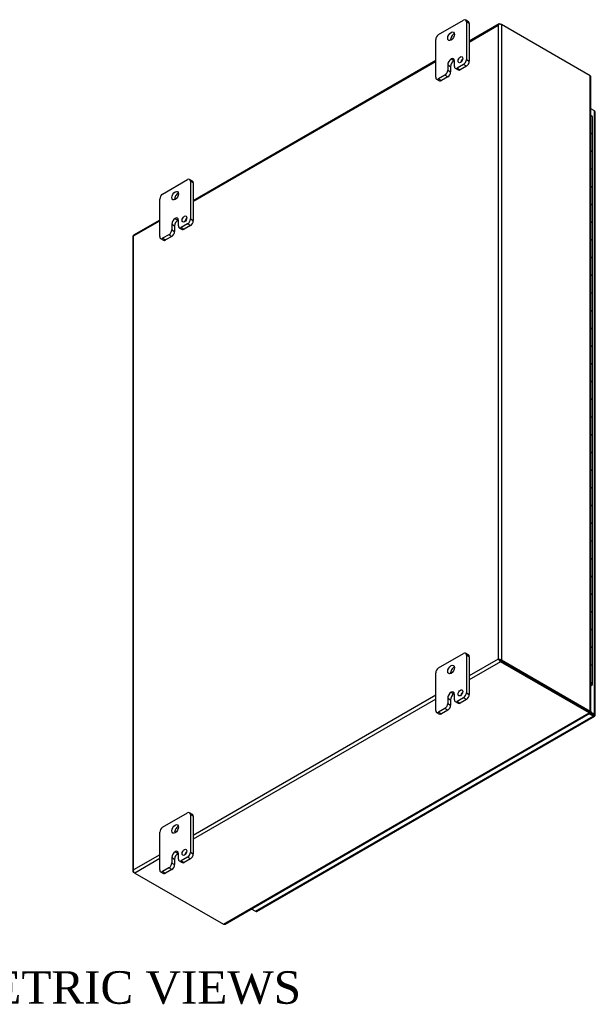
# Model space of a CAD drawing. Header units: inches. Extents: x 6 to 235, y 0 to 156.
# Tile 8 of 8: x 208 to 235, y 111 to 156. Entities that reach past the tile are written whole.
import ezdxf
from ezdxf.enums import TextEntityAlignment as Align

# ---------------------------------------------------------------- set-up
doc = ezdxf.new("R2010")
doc.units = ezdxf.units.IN
doc.header["$MEASUREMENT"] = 0
for name, color, linetype in [('COM48434', 7, 'CONTINUOUS'), ('COM71780-20', 7, 'CONTINUOUS'), ('DEFAULT', 7, 'CONTINUOUS'), ('FET07710', 7, 'CONTINUOUS'), ('HNG10620-32B', 7, 'CONTINUOUS'), ('HNG10620-32C', 7, 'CONTINUOUS'), ('HNG10620-32P', 7, 'CONTINUOUS')]:
    doc.layers.add(name, color=color, linetype=linetype)
doc.styles.add('SEACAD_TIMES_NEW_ROMAN', font='times.ttf')

msp = doc.modelspace()

# ---------------------------------------------------------------- linework, layer by layer
at = {"layer": 'COM48434', "color": 7}
for p, q in [((230.393, 156.067), (229.008, 155.267)), ((229.008, 155.231), (230.345, 156.003)), ((230.345, 156.003), (230.345, 126.786)), ((230.375, 156.045), (230.375, 156.045)), ((230.447, 156.062), (230.498, 156.033)), ((234.588, 153.671), (230.498, 156.033)), ((230.498, 156.033), (230.498, 126.756)), ((227.461, 154.375), (216.28, 147.919)), ((216.28, 147.882), (227.461, 154.338)), ((234.588, 124.395), (234.588, 153.671)), ((234.62, 124.376), (234.62, 153.602)), ((214.733, 147.026), (213.525, 146.328)), ((213.528, 146.293), (214.733, 146.99)), ((213.496, 146.279), (213.496, 117.003)), ((213.528, 117.076), (213.528, 146.293)), ((230.345, 126.786), (229.008, 126.013)), ((230.447, 126.668), (229.008, 125.837)), ((230.396, 126.756), (230.345, 126.786)), ((230.375, 126.769), (230.447, 126.727)), ((230.375, 126.768), (230.447, 126.727)), ((230.447, 126.727), (234.537, 124.366)), ((234.537, 124.366), (230.447, 126.727)), ((234.537, 124.307), (230.447, 126.668)), ((230.498, 126.756), (234.588, 124.395)), ((227.461, 125.121), (216.28, 118.665)), ((227.461, 124.944), (216.28, 118.489)), ((234.519, 124.355), (234.57, 124.326)), ((234.537, 124.366), (234.588, 124.395)), ((234.537, 124.366), (234.537, 124.307)), ((234.571, 124.361), (234.547, 124.375)), ((234.571, 124.361), (234.547, 124.375)), ((234.548, 124.38), (234.588, 124.357)), ((234.588, 124.357), (234.571, 124.361)), ((217.669, 114.568), (234.537, 124.307)), ((217.744, 114.575), (234.569, 124.289)), ((214.733, 117.772), (213.528, 117.076)), ((214.733, 117.596), (213.579, 116.929)), ((213.507, 117.029), (213.507, 117.029)), ((213.579, 116.929), (213.528, 116.958)), ((213.579, 116.929), (217.669, 114.568))]:
    msp.add_line(p, q, dxfattribs=at)
for centre, start, end in [((234.527, 153.602), 0, 48.6182), ((217.698, 114.655), 251.3818, 300)]:
    msp.add_arc(centre, 0.0923, start, end, dxfattribs=at)
for centre, major_axis, ratio, start_param, end_param in [((230.422, 155.959), (0.076, 0.132), 0.577982, 1.230411, 1.570248), ((230.422, 155.959), (0.076, 0.132), 0.577982, 1.231508, 1.571345), ((230.447, 155.974), (0.054, -0.0935), 0.57735, 2.356194, 3.587154), ((230.422, 155.989), (0.108, 0), 0.57735, 0.785398, 2.016358), ((213.604, 146.279), (0.108, 0), 0.57735, 2.696031, 3.141593), ((213.579, 146.235), (0.054, -0.0935), 0.57735, 3.141593, 3.587154), ((213.604, 146.249), (-0.108, 0.062), 0.000948, 0.445015, 0.784852), ((213.604, 146.249), (-0.108, 0.062), 0.000948, -0.784852, -0.445015), ((230.422, 126.742), (-0.108, 0.062), 0.000948, -1.124689, -0.784852), ((230.422, 126.742), (-0.108, 0.062), 0.000948, 0.784852, 1.124689), ((230.422, 126.712), (0.108, 0), 0.57735, 0.785398, 2.016358), ((230.447, 126.756), (0.054, -0.0935), 0.57735, 4.266828, 5.497787), ((230.422, 126.742), (0.036, -0.0207), 0.000948, 0.785944, 2.356741), ((230.422, 126.742), (0.036, -0.0208), 0.000948, 3.926445, 5.497241), ((213.604, 117.003), (0.108, 0), 0.57735, 2.696031, 3.926991), ((213.604, 117.032), (-0.076, -0.132), 0.577982, 4.712938, 5.052774), ((213.604, 117.032), (-0.076, -0.132), 0.577982, 4.71184, 5.051677), ((213.579, 117.017), (0.054, -0.0935), 0.57735, 4.266828, 5.497787)]:
    msp.add_ellipse(centre, major_axis=major_axis, ratio=ratio, start_param=start_param, end_param=end_param, dxfattribs=at)
msp.add_open_spline([(234.537, 124.366), (234.537, 124.358), (234.536, 124.353), (234.533, 124.351)], degree=3, dxfattribs=at)
for points, knots in [([(234.537, 124.366), (234.541, 124.368), (234.543, 124.37), (234.547, 124.373), (234.548, 124.375), (234.548, 124.378), (234.547, 124.379), (234.543, 124.383), (234.541, 124.384), (234.537, 124.387)], [0, 0, 0, 0, 0.25, 0.25, 0.5, 0.5, 0.75, 0.75, 1, 1, 1, 1]), ([(234.588, 124.395), (234.598, 124.394), (234.606, 124.391), (234.617, 124.384), (234.62, 124.38), (234.62, 124.372), (234.617, 124.368), (234.606, 124.362), (234.598, 124.359), (234.588, 124.357)], [0, 0, 0, 0, 0.25, 0.25, 0.5, 0.5, 0.75, 0.75, 1, 1, 1, 1]), ([(234.537, 124.307), (234.544, 124.299), (234.55, 124.293), (234.561, 124.287), (234.566, 124.287), (234.569, 124.289)], [0, 0, 0, 0, 0.25, 0.25, 0.5, 0.5, 0.5, 0.5])]:
    msp.add_open_spline(points, degree=3, knots=knots, dxfattribs=at)
at = {"layer": 'COM71780-20', "color": 7}
for p, q in [((234.781, 152.062), (234.62, 152.155)), ((234.781, 124.251), (234.781, 152.062)), ((234.813, 124.207), (234.813, 152.018)), ((234.244, 124.535), (234.244, 124.535)), ((234.272, 124.519), (234.272, 124.519)), ((234.594, 124.359), (234.781, 124.251)), ((219.143, 115.164), (234.73, 124.163)), ((219.197, 115.158), (234.784, 124.158)), ((234.73, 124.163), (234.541, 124.272)), ((234.573, 124.313), (234.73, 124.222)), ((234.73, 124.222), (234.573, 124.313)), ((234.73, 124.222), (234.73, 124.222)), ((234.73, 124.222), (234.73, 124.222)), ((234.73, 124.222), (234.781, 124.193)), ((234.802, 124.18), (234.73, 124.222)), ((234.802, 124.18), (234.73, 124.222)), ((218.953, 115.273), (219.143, 115.164))]:
    msp.add_line(p, q, dxfattribs=at)
for centre, major_axis, ratio, start_param, end_param in [((234.705, 152.018), (-0.108, 0), 0.57735, 3.141593, 3.926991), ((234.705, 124.237), (-0.036, 0.0207), 0.000948, 2.356741, 3.927537), ((234.705, 124.237), (-0.036, 0.0208), 0.000948, 2.355648, 3.926445), ((234.73, 124.251), (-0.054, 0.0935), 0.57735, 2.356194, 3.587154), ((234.705, 124.207), (-0.108, 0), 0.57735, 2.696031, 3.926991), ((234.705, 124.237), (0.108, -0.062), 0.000948, -0.784852, -0.445015), ((234.705, 124.237), (0.108, -0.062), 0.000948, 0.445015, 0.784852), ((219.143, 115.252), (-0.054, 0.0935), 0.57735, 2.356194, 3.141593)]:
    msp.add_ellipse(centre, major_axis=major_axis, ratio=ratio, start_param=start_param, end_param=end_param, dxfattribs=at)
at = {"layer": 'FET07710', "color": 7}
for p, q in [((227.594, 155.574), (228.743, 156.237)), ((228.969, 156.17), (228.837, 156.247)), ((228.875, 156.161), (228.875, 154.426)), ((229.008, 156.085), (228.875, 156.161)), ((229.008, 156.085), (229.008, 154.349)), ((227.461, 153.609), (227.461, 155.344)), ((228.169, 154.451), (228.168, 154.451)), ((228.168, 154.451), (228.301, 154.374)), ((228.169, 154.451), (228.301, 154.375)), ((228.301, 154.375), (228.301, 154.374)), ((228.323, 154.107), (228.323, 154.362)), ((228.875, 154.426), (229.008, 154.349)), ((228.014, 154.184), (228.014, 153.929)), ((228.014, 154.184), (228.146, 154.107)), ((228.014, 153.929), (228.146, 153.852)), ((228.146, 154.107), (228.146, 153.852)), ((228.362, 154.021), (228.494, 153.945)), ((228.743, 154.196), (228.455, 154.03)), ((228.455, 154.03), (228.588, 153.954)), ((228.875, 154.12), (228.588, 153.954)), ((228.875, 154.12), (228.743, 154.196)), ((227.5, 153.523), (227.632, 153.447)), ((227.882, 153.699), (227.594, 153.533)), ((227.594, 153.533), (227.726, 153.456)), ((228.014, 153.623), (227.726, 153.456)), ((228.014, 153.623), (227.882, 153.699)), ((214.866, 148.226), (216.015, 148.889)), ((216.241, 148.822), (216.109, 148.898)), ((216.147, 148.812), (216.147, 147.077)), ((216.28, 148.736), (216.147, 148.812)), ((216.28, 148.736), (216.28, 147.001)), ((214.733, 146.261), (214.733, 147.996)), ((215.441, 147.102), (215.44, 147.102)), ((215.44, 147.102), (215.573, 147.026)), ((215.441, 147.102), (215.573, 147.026)), ((216.147, 147.077), (216.28, 147.001)), ((215.286, 146.835), (215.286, 146.58)), ((215.286, 146.835), (215.418, 146.759)), ((215.418, 146.759), (215.418, 146.504)), ((215.573, 147.026), (215.573, 147.026)), ((215.595, 146.758), (215.595, 147.013)), ((215.634, 146.672), (215.766, 146.596)), ((216.015, 146.848), (215.727, 146.682)), ((215.727, 146.682), (215.86, 146.605)), ((216.147, 146.771), (215.86, 146.605)), ((216.147, 146.771), (216.015, 146.848)), ((214.772, 146.175), (214.904, 146.099)), ((215.154, 146.35), (214.866, 146.184)), ((214.866, 146.184), (214.998, 146.108)), ((215.286, 146.274), (214.998, 146.108)), ((215.286, 146.274), (215.154, 146.35)), ((215.286, 146.58), (215.418, 146.504)), ((227.594, 126.384), (228.743, 127.048)), ((228.969, 126.981), (228.837, 127.057)), ((228.875, 126.971), (228.875, 125.236)), ((229.008, 126.895), (228.875, 126.971)), ((229.008, 126.895), (229.008, 125.16)), ((227.461, 124.42), (227.461, 126.155)), ((228.169, 125.261), (228.168, 125.261)), ((228.168, 125.261), (228.301, 125.185)), ((228.169, 125.261), (228.301, 125.185)), ((228.014, 124.994), (228.014, 124.739)), ((228.014, 124.994), (228.146, 124.918)), ((228.146, 124.918), (228.146, 124.662)), ((228.301, 125.185), (228.301, 125.185)), ((228.323, 124.917), (228.323, 125.172)), ((228.362, 124.831), (228.494, 124.755)), ((228.743, 125.006), (228.455, 124.84)), ((228.455, 124.84), (228.588, 124.764)), ((228.875, 124.93), (228.588, 124.764)), ((228.875, 124.93), (228.743, 125.006)), ((228.875, 125.236), (229.008, 125.16)), ((227.882, 124.509), (227.594, 124.343)), ((228.014, 124.433), (227.726, 124.267)), ((228.014, 124.433), (227.882, 124.509)), ((228.014, 124.739), (228.146, 124.662)), ((227.5, 124.334), (227.632, 124.257)), ((227.594, 124.343), (227.726, 124.267)), ((214.866, 119.036), (216.015, 119.699)), ((216.241, 119.632), (216.109, 119.708)), ((216.147, 119.623), (216.147, 117.888)), ((216.28, 119.546), (216.147, 119.623)), ((216.28, 119.546), (216.28, 117.811)), ((214.733, 117.071), (214.733, 118.806)), ((215.286, 117.645), (215.286, 117.39)), ((215.286, 117.645), (215.418, 117.569)), ((215.418, 117.569), (215.418, 117.314)), ((215.441, 117.913), (215.44, 117.912)), ((215.44, 117.912), (215.573, 117.836)), ((215.441, 117.913), (215.573, 117.836)), ((215.573, 117.836), (215.573, 117.836)), ((215.595, 117.569), (215.595, 117.824)), ((216.015, 117.658), (215.727, 117.492)), ((216.147, 117.582), (215.86, 117.416)), ((216.147, 117.582), (216.015, 117.658)), ((216.147, 117.888), (216.28, 117.811)), ((215.154, 117.161), (214.866, 116.995)), ((215.286, 117.084), (215.154, 117.161)), ((215.286, 117.39), (215.418, 117.314)), ((215.634, 117.483), (215.766, 117.406)), ((215.727, 117.492), (215.86, 117.416)), ((214.772, 116.985), (214.904, 116.909)), ((214.866, 116.995), (214.998, 116.918)), ((215.286, 117.084), (214.998, 116.918))]:
    msp.add_line(p, q, dxfattribs=at)
for centre, major_axis, start_param, end_param in [((228.743, 156.084), (-0.094, -0.162), 2.356194, 3.926991), ((228.875, 156.008), (-0.094, -0.162), 2.356194, 3.141593), ((227.594, 155.421), (0.094, 0.162), 0.785398, 2.356194), ((228.301, 155.421), (0.109, 0.189), 0.649107, 2.492486), ((228.168, 154.273), (0.109, 0.189), 0.785398, 2.356194), ((228.301, 154.196), (0.109, 0.189), 0.785398, 2.356194), ((228.169, 154.273), (-0.109, -0.189), 2.356194, 3.926991), ((228.301, 154.197), (-0.109, -0.189), 3.793313, 3.926991), ((228.731, 154.343), (0.078, 0.135), 1.008936, 2.132657), ((228.743, 154.349), (-0.094, -0.162), 0.785398, 2.356194), ((228.875, 154.273), (0.094, 0.162), 3.926991, 5.497787), ((227.882, 153.852), (-0.094, -0.162), 0.785398, 2.356194), ((228.455, 154.183), (0.094, 0.162), 2.356194, 3.926991), ((228.588, 154.107), (0.094, 0.162), 3.141593, 3.926991), ((227.594, 153.686), (0.094, 0.162), 2.356194, 3.926991), ((227.726, 153.609), (0.094, 0.162), 3.141593, 3.926991), ((228.014, 153.776), (0.094, 0.162), 3.926991, 5.497787), ((216.015, 148.736), (-0.094, -0.162), 2.356194, 3.926991), ((216.147, 148.659), (-0.094, -0.162), 2.356194, 3.141593), ((214.866, 148.072), (0.094, 0.162), 0.785398, 2.356194), ((215.573, 148.073), (0.109, 0.189), 0.649107, 2.492486), ((215.44, 146.924), (0.109, 0.189), 0.785398, 2.356194), ((215.441, 146.924), (-0.109, -0.189), 2.356194, 3.926991), ((216.003, 146.995), (0.078, 0.135), 1.008936, 2.132657), ((216.015, 147.001), (-0.094, -0.162), 0.785398, 2.356194), ((215.573, 146.848), (0.109, 0.189), 0.785398, 2.356194), ((215.573, 146.848), (-0.109, -0.189), 3.793313, 3.926991), ((215.727, 146.835), (0.094, 0.162), 2.356194, 3.926991), ((215.86, 146.758), (0.094, 0.162), 3.141593, 3.926991), ((216.147, 146.924), (0.094, 0.162), 3.926991, 5.497787), ((214.866, 146.337), (0.094, 0.162), 2.356194, 3.926991), ((215.154, 146.504), (-0.094, -0.162), 0.785398, 2.356194), ((215.286, 146.427), (0.094, 0.162), 3.926991, 5.497787), ((214.998, 146.261), (0.094, 0.162), 3.141593, 3.926991), ((228.743, 126.895), (-0.094, -0.162), 2.356194, 3.926991), ((228.875, 126.818), (-0.094, -0.162), 2.356194, 3.141593), ((227.594, 126.231), (0.094, 0.162), 0.785398, 2.356194), ((228.301, 126.231), (0.109, 0.189), 0.649107, 2.492486), ((228.168, 125.083), (0.109, 0.189), 0.785398, 2.356194), ((228.169, 125.083), (-0.109, -0.189), 2.356194, 3.926991), ((228.731, 125.153), (0.078, 0.135), 1.008936, 2.132657), ((228.301, 125.007), (0.109, 0.189), 0.785398, 2.356194), ((228.301, 125.007), (-0.109, -0.189), 3.793313, 3.926991), ((228.455, 124.994), (0.094, 0.162), 2.356194, 3.926991), ((228.743, 125.159), (-0.094, -0.162), 0.785398, 2.356194), ((228.875, 125.083), (0.094, 0.162), 3.926991, 5.497787), ((227.594, 124.496), (0.094, 0.162), 2.356194, 3.926991), ((227.882, 124.662), (-0.094, -0.162), 0.785398, 2.356194), ((228.014, 124.586), (0.094, 0.162), 3.926991, 5.497787), ((228.588, 124.917), (0.094, 0.162), 3.141593, 3.926991), ((227.726, 124.42), (0.094, 0.162), 3.141593, 3.926991), ((216.015, 119.546), (-0.094, -0.162), 2.356194, 3.926991), ((216.147, 119.47), (-0.094, -0.162), 2.356194, 3.141593), ((214.866, 118.883), (0.094, 0.162), 0.785398, 2.356194), ((215.573, 118.883), (0.109, 0.189), 0.649107, 2.492486), ((215.44, 117.734), (0.109, 0.189), 0.785398, 2.356194), ((215.573, 117.658), (0.109, 0.189), 0.785398, 2.356194), ((215.441, 117.735), (-0.109, -0.189), 2.356194, 3.926991), ((215.573, 117.658), (-0.109, -0.189), 3.793313, 3.926991), ((215.727, 117.645), (0.094, 0.162), 2.356194, 3.926991), ((216.003, 117.805), (0.078, 0.135), 1.008936, 2.132657), ((216.015, 117.811), (-0.094, -0.162), 0.785398, 2.356194), ((216.147, 117.735), (0.094, 0.162), 3.926991, 5.497787), ((215.154, 117.314), (-0.094, -0.162), 0.785398, 2.356194), ((215.286, 117.237), (0.094, 0.162), 3.926991, 5.497787), ((215.86, 117.569), (0.094, 0.162), 3.141593, 3.926991), ((214.866, 117.148), (0.094, 0.162), 2.356194, 3.926991), ((214.998, 117.071), (0.094, 0.162), 3.141593, 3.926991)]:
    msp.add_ellipse(centre, major_axis=major_axis, ratio=0.57735, start_param=start_param, end_param=end_param, dxfattribs=at)
for centre, major_axis in [((228.168, 155.497), (0.109, 0.189)), ((228.599, 154.419), (0.078, 0.135)), ((215.44, 148.149), (0.109, 0.189)), ((215.871, 147.071), (0.078, 0.135)), ((228.168, 126.308), (0.109, 0.189)), ((228.599, 125.23), (0.078, 0.135)), ((215.44, 118.959), (0.109, 0.189)), ((215.871, 117.881), (0.078, 0.135))]:
    msp.add_ellipse(centre, major_axis=major_axis, ratio=0.57735, dxfattribs=at)
at = {"layer": 'HNG10620-32B', "color": 7}
for p, q in [((234.693, 150.134), (234.693, 150.951)), ((234.693, 148.501), (234.693, 149.318)), ((234.693, 146.868), (234.693, 147.685)), ((234.693, 145.235), (234.693, 146.052)), ((234.693, 143.602), (234.693, 144.419)), ((234.693, 141.969), (234.693, 142.786)), ((234.693, 140.336), (234.693, 141.153)), ((234.693, 138.703), (234.693, 139.52)), ((234.693, 137.07), (234.693, 137.887)), ((234.693, 135.437), (234.693, 136.254)), ((234.693, 133.804), (234.693, 134.621)), ((234.693, 132.171), (234.693, 132.988)), ((234.693, 130.538), (234.693, 131.355)), ((234.693, 128.905), (234.693, 129.722)), ((234.693, 127.272), (234.693, 128.089)), ((234.693, 125.639), (234.693, 126.456))]:
    msp.add_line(p, q, dxfattribs=at)
for centre, major_axis, start_param, end_param in [((234.539, 150.951), (-0.154, 0), 3.141593, 4.157881), ((234.539, 150.134), (-0.154, 0), 3.141593, 4.157881), ((234.539, 149.318), (-0.154, 0), 3.141593, 4.157881), ((234.539, 148.501), (-0.154, 0), 3.141593, 4.157881), ((234.539, 147.685), (-0.154, 0), 3.141593, 4.157881), ((234.539, 146.868), (-0.154, 0), 3.141593, 4.157881), ((234.539, 146.052), (-0.154, 0), 3.141593, 4.157881), ((234.539, 145.235), (-0.154, 0), 3.141593, 4.157881), ((234.539, 144.419), (-0.154, 0), 3.141593, 4.157881), ((234.539, 143.602), (-0.154, 0), 3.141593, 4.157881), ((234.539, 142.786), (-0.154, 0), 3.141593, 4.157881), ((234.539, 141.969), (-0.154, 0), 3.141593, 4.157881), ((234.539, 141.153), (-0.154, 0), 3.141593, 4.157881), ((234.539, 140.336), (-0.154, 0), 3.141593, 4.157881), ((234.539, 139.52), (-0.154, 0), 3.141593, 4.157881), ((234.539, 138.703), (-0.154, 0), 3.141593, 4.157881), ((234.539, 137.887), (-0.154, 0), 3.141593, 4.157881), ((234.539, 137.07), (-0.154, 0), 3.141593, 4.157881), ((234.539, 136.254), (-0.154, 0), 3.141593, 4.157881), ((234.539, 135.437), (-0.154, 0), 3.141593, 4.157881), ((234.539, 134.621), (-0.154, 0), 3.141593, 4.157881), ((234.539, 133.804), (-0.154, 0), 3.141593, 4.157881), ((234.539, 132.988), (-0.154, 0), 3.141593, 4.157881), ((234.539, 132.171), (-0.154, 0), 3.141593, 4.157881), ((234.539, 131.355), (-0.154, 0), 3.141593, 4.157881), ((234.539, 130.538), (-0.154, 0), 3.141593, 4.157881), ((234.539, 129.722), (-0.154, 0), 3.141593, 4.157881), ((234.539, 128.905), (-0.154, 0), 3.141593, 4.157881), ((234.539, 128.089), (-0.154, 0), 3.141593, 4.157881), ((234.539, 127.272), (-0.154, 0), 3.141593, 4.157881), ((234.539, 126.456), (-0.154, 0), 3.141593, 4.157881), ((234.539, 125.639), (-0.154, 0), 2.125304, 4.157881), ((234.539, 125.639), (-0.0938, 0), 2.612966, 3.670219)]:
    msp.add_ellipse(centre, major_axis=major_axis, ratio=0.57735, start_param=start_param, end_param=end_param, dxfattribs=at)
at = {"layer": 'HNG10620-32C', "color": 7}
for p, q in [((234.693, 150.951), (234.693, 151.767)), ((234.693, 149.318), (234.693, 150.134)), ((234.693, 147.685), (234.693, 148.501)), ((234.693, 146.052), (234.693, 146.868)), ((234.693, 144.419), (234.693, 145.235)), ((234.693, 142.786), (234.693, 143.602)), ((234.693, 141.153), (234.693, 141.969)), ((234.693, 139.52), (234.693, 140.336)), ((234.693, 137.887), (234.693, 138.703)), ((234.693, 136.254), (234.693, 137.07)), ((234.693, 134.621), (234.693, 135.437)), ((234.693, 132.988), (234.693, 133.804)), ((234.693, 131.355), (234.693, 132.171)), ((234.693, 129.722), (234.693, 130.538)), ((234.693, 128.089), (234.693, 128.905)), ((234.693, 126.456), (234.693, 127.272))]:
    msp.add_line(p, q, dxfattribs=at)
for centre in [(234.539, 151.767), (234.539, 150.951), (234.539, 150.134), (234.539, 149.318), (234.539, 148.501), (234.539, 147.685), (234.539, 146.868), (234.539, 146.052), (234.539, 145.235), (234.539, 144.419), (234.539, 143.602), (234.539, 142.786), (234.539, 141.969), (234.539, 141.153), (234.539, 140.336), (234.539, 139.52), (234.539, 138.703), (234.539, 137.887), (234.539, 137.07), (234.539, 136.254), (234.539, 135.437), (234.539, 134.621), (234.539, 133.804), (234.539, 132.988), (234.539, 132.171), (234.539, 131.355), (234.539, 130.538), (234.539, 129.722), (234.539, 128.905), (234.539, 128.089), (234.539, 127.272), (234.539, 126.456)]:
    msp.add_ellipse(centre, major_axis=(0.154, 0), ratio=0.57735, start_param=0, end_param=1.016289, dxfattribs=at)
at = {"layer": 'HNG10620-32P', "color": 7}
msp.add_ellipse((234.539, 125.639), major_axis=(-0.0937, 0), ratio=0.57735, start_param=2.612966, end_param=3.670219, dxfattribs=at)

# ---------------------------------------------------------------- texts
at = {"layer": 'DEFAULT', "color": 7, "style": 'SEACAD_TIMES_NEW_ROMAN'}
msp.add_text('ISOMETRIC VIEWS', height=1.5, dxfattribs=at).set_placement((201.299, 112.403), align=Align.TOP_LEFT)

doc.saveas('drawing.dxf')
